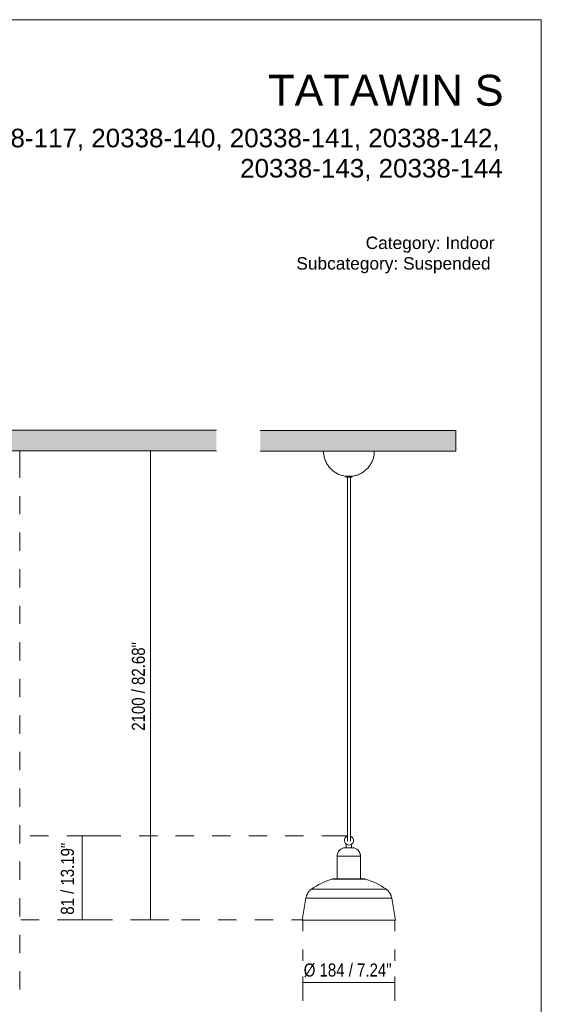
# Model space of a CAD drawing. Header units: millimetres. Extents: x 0 to 8.3, y 0 to 11.7.
# Tile 5 of 5: x 4.9 to 8.3, y 5.3 to 11.7. Entities that reach past the tile are written whole.
import ezdxf

# ---------------------------------------------------------------- set-up
doc = ezdxf.new("R2010")
doc.units = ezdxf.units.MM
for name, color, linetype, true_color in [('PDF_Geometría', 7, 'Continuous', 0xc0c0c0), ('PDF_Rellenos sólidos', 7, 'Continuous', 0xe8e8e8), ('PDF_Texto', 7, 'Continuous', 0x5b5b5b)]:
    doc.layers.add(name, color=color, linetype=linetype, true_color=true_color)
doc.styles.add('PDF Arial Narrow', font='ARIALN.TTF')
doc.styles.add('PDF Arial-BoldMT', font='arial.ttf')

msp = doc.modelspace()

# ---------------------------------------------------------------- hatches: boundary and pattern name
at = {"layer": 'PDF_Rellenos sólidos', "transparency": 33554559}
for points in [[(4.3164, 8.9063), (6.17, 8.9063), (6.17, 9.0392), (0.2383, 9.0392), (0.2383, 8.9063), (4.2237, 8.9063)], [(7.717, 8.9051), (7.717, 9.038), (6.4533, 9.038), (6.4533, 8.9051), (7.4946, 8.9051)]]:
    msp.add_hatch(color=256, dxfattribs=at).paths.add_polyline_path(points)

# ---------------------------------------------------------------- linework, layer by layer
at = {"layer": 'PDF_Geometría', "color": 7, "lineweight": 18}
msp.add_lwpolyline([(0.0016, 11.6917), (0.0016, 0), (8.2684, 0), (8.2684, 11.6917)], close=True, dxfattribs=at)
at = {"layer": 'PDF_Geometría', "color": 7, "lineweight": 9}
for points in [[(0.2383, 9.0392), (6.17, 9.0392), (0.2383, 9.0392)], [(6.4533, 8.9051), (7.717, 8.9051), (7.717, 9.038), (6.4533, 9.038)], [(4.8989, 8.9063), (6.17, 8.9063), (0.2383, 8.9063), (0.9849, 8.9063)]]:
    msp.add_lwpolyline(points, dxfattribs=at)
at = {"layer": 'PDF_Geometría', "color": 254, "lineweight": 9, "true_color": 0xd2d2d2}
for points in [[(4.8996, 8.9063), (4.8996, 8.7325)], [(4.9051, 8.9063), (4.9707, 8.9063)], [(4.8996, 8.6144), (4.8996, 8.4963)], [(4.8996, 8.3782), (4.8996, 8.2601)], [(4.8996, 8.142), (4.8996, 8.0239)], [(4.8996, 7.9058), (4.8996, 7.7877)], [(4.8996, 7.6696), (4.8996, 7.5515)], [(4.8996, 7.4334), (4.8996, 7.3153)], [(4.8996, 7.1972), (4.8996, 7.0791)], [(4.8996, 6.961), (4.8996, 6.8429)], [(4.8996, 6.7248), (4.8996, 6.6067)], [(4.8996, 6.4886), (4.8996, 6.3705)], [(4.9674, 6.4196), (5.0855, 6.4196)], [(5.2036, 6.4196), (5.3725, 6.4196)], [(5.3872, 6.4198), (5.5522, 6.4198)], [(5.6703, 6.4198), (5.7884, 6.4198)], [(5.9065, 6.4198), (6.0246, 6.4198)], [(6.1427, 6.4198), (6.2608, 6.4198)], [(6.3788, 6.4198), (6.4969, 6.4198)], [(6.615, 6.4198), (6.7331, 6.4198)], [(6.8512, 6.4198), (7.0162, 6.4198)], [(4.8996, 6.2524), (4.8996, 6.1343)], [(4.8996, 6.0162), (4.8996, 5.8981)], [(4.9073, 5.8758), (5.0254, 5.8758)], [(5.1435, 5.8758), (5.2616, 5.8758)], [(5.3797, 5.8758), (5.4978, 5.8758)], [(5.6159, 5.8758), (5.7536, 5.8758)], [(5.7484, 5.8757), (5.8271, 5.8757)], [(5.9452, 5.8757), (6.0633, 5.8757)], [(6.1814, 5.8757), (6.2995, 5.8757)], [(6.4176, 5.8757), (6.5357, 5.8757)], [(6.6538, 5.8757), (6.7325, 5.8757)], [(6.7272, 5.8746), (6.7272, 5.8024)], [(7.323, 5.8746), (7.323, 5.8024)], [(4.8996, 5.78), (4.8996, 5.6619)], [(6.7272, 5.6843), (6.7272, 5.6121)], [(7.323, 5.6843), (7.323, 5.6121)], [(4.8996, 5.5438), (4.8996, 5.4257)]]:
    msp.add_lwpolyline(points, dxfattribs=at)
at = {"layer": 'PDF_Geometría', "color": 251, "lineweight": 9, "true_color": 0x5b5b5b}
for points in [[(5.745, 8.9063), (5.7057, 8.9063)], [(5.8631, 8.9063), (5.745, 8.9063), (5.745, 5.8758), (5.8631, 5.8758)], [(5.3024, 6.4196), (5.263, 6.4196)], [(5.4205, 6.4196), (5.3024, 6.4196), (5.3024, 5.8758), (5.4205, 5.8758)], [(5.3024, 5.8758), (5.263, 5.8758)], [(5.745, 5.8758), (5.7057, 5.8758)], [(6.7272, 5.4719), (6.7272, 5.5113)], [(6.7272, 5.3538), (6.7272, 5.4719), (7.323, 5.4719), (7.323, 5.3538)], [(7.323, 5.4719), (7.323, 5.5113)]]:
    msp.add_lwpolyline(points, dxfattribs=at)
at = {"layer": 'PDF_Geometría', "color": 7, "lineweight": 20}
for points in [[(7.0118, 8.7417), (7.0053, 8.7424), (6.9988, 8.7433), (6.9924, 8.7445), (6.986, 8.746), (6.9797, 8.7477), (6.9734, 8.7497), (6.9672, 8.7519), (6.9611, 8.7544), (6.9552, 8.7571), (6.9493, 8.7601), (6.9436, 8.7632), (6.938, 8.7667), (6.9325, 8.7703), (6.9272, 8.7741), (6.922, 8.7782), (6.917, 8.7824), (6.9122, 8.7869), (6.9076, 8.7915), (6.9031, 8.7964), (6.8989, 8.8014), (6.8948, 8.8065), (6.891, 8.8118), (6.8874, 8.8173), (6.884, 8.8229), (6.8808, 8.8287), (6.8779, 8.8345), (6.8752, 8.8405), (6.8727, 8.8466), (6.8705, 8.8528), (6.8685, 8.859), (6.8668, 8.8654), (6.8653, 8.8718), (6.8641, 8.8782), (6.8632, 8.8847), (6.8625, 8.8912), (6.8621, 8.8978), (6.8619, 8.9043), (6.8619, 8.9051), (6.8638, 8.9051), (6.8692, 8.9051), (6.8782, 8.9051), (6.8904, 8.9051), (6.9057, 8.9051), (6.9237, 8.9051), (6.9439, 8.9051), (6.966, 8.9051), (6.9894, 8.9051), (7.0137, 8.9051), (7.0382, 8.9051), (7.0624, 8.9051), (7.0859, 8.9051), (7.108, 8.9051), (7.1282, 8.9051), (7.1462, 8.9051), (7.1615, 8.9051), (7.1737, 8.9051), (7.1827, 8.9051), (7.1881, 8.9051), (7.19, 8.9051), (7.1898, 8.8985), (7.1894, 8.892), (7.1888, 8.8855), (7.1879, 8.879), (7.1867, 8.8725), (7.1853, 8.8661), (7.1836, 8.8598), (7.1816, 8.8535), (7.1795, 8.8473), (7.177, 8.8412), (7.1743, 8.8352), (7.1714, 8.8293), (7.1683, 8.8236), (7.1649, 8.818), (7.1613, 8.8125), (7.1575, 8.8071), (7.1535, 8.802), (7.1493, 8.7969), (7.1448, 8.7921), (7.1402, 8.7874), (7.1354, 8.783), (7.1305, 8.7787), (7.1253, 8.7746), (7.12, 8.7707), (7.1146, 8.7671), (7.109, 8.7636), (7.1033, 8.7604), (7.0974, 8.7575), (7.0914, 8.7547), (7.0854, 8.7522), (7.0792, 8.75), (7.073, 8.748), (7.0667, 8.7462), (7.0603, 8.7447), (7.0538, 8.7435), (7.0473, 8.7425), (7.0408, 8.7417), (7.04, 8.7417)], [(7.0063, 8.742), (7.0063, 8.7354), (7.0089, 8.7354), (7.0161, 8.7354), (7.0169, 8.7354)], [(7.0089, 8.742), (7.0063, 8.742), (7.0089, 8.742), (7.0161, 8.742), (7.0259, 8.742), (7.0358, 8.742), (7.043, 8.742), (7.0456, 8.742)], [(7.0349, 8.7354), (7.0358, 8.7354), (7.043, 8.7354), (7.0456, 8.7354), (7.043, 8.7354), (7.0358, 8.7354), (7.0259, 8.7354), (7.0161, 8.7354), (7.0089, 8.7354), (7.0063, 8.7354)], [(7.0162, 8.7354), (7.0145, 8.7354), (7.0173, 8.7354)], [(7.0169, 6.3854), (7.0169, 6.3858), (7.0169, 6.3862), (7.0169, 6.3867), (7.0169, 6.3872), (7.0169, 6.3878), (7.0169, 6.3884), (7.0169, 6.389), (7.0169, 6.3897), (7.0169, 6.3905), (7.0169, 6.3913), (7.0169, 6.3921), (7.0169, 6.393), (7.0169, 6.3939), (7.0169, 6.3949), (7.0169, 6.3959), (7.0169, 6.3969), (7.0169, 6.3981), (7.0169, 6.3992), (7.0169, 6.4005), (7.0169, 6.4017), (7.0169, 6.4181), (7.0169, 6.4499), (7.0169, 6.507), (7.0169, 6.5568), (7.0169, 6.7037), (7.0169, 6.9392), (7.0169, 7.1413), (7.0169, 7.6497), (7.0169, 7.7226), (7.0169, 7.7801), (7.0169, 7.8283), (7.0169, 7.8709), (7.0169, 7.9112), (7.0169, 7.9514), (7.0169, 7.9928), (7.0169, 8.0363), (7.0169, 8.0825), (7.0169, 8.1321), (7.0169, 8.1855), (7.0169, 8.2432), (7.0169, 8.3054), (7.0169, 8.3724), (7.0169, 8.4445), (7.0169, 8.5218), (7.0169, 8.6045), (7.0169, 8.6926), (7.0169, 8.7444)], [(7.0178, 8.7354), (7.0259, 8.7354), (7.0341, 8.7354), (7.0374, 8.7354), (7.0356, 8.7354)], [(7.0259, 8.742), (7.0282, 8.742)], [(7.035, 6.3854), (7.035, 6.3858), (7.035, 6.3862), (7.035, 6.3867), (7.035, 6.3872), (7.035, 6.3878), (7.035, 6.3884), (7.035, 6.389), (7.035, 6.3897), (7.035, 6.3905), (7.035, 6.3913), (7.035, 6.3921), (7.035, 6.393), (7.035, 6.3939), (7.035, 6.3949), (7.035, 6.3959), (7.035, 6.3969), (7.035, 6.3981), (7.035, 6.3992), (7.035, 6.4005), (7.035, 6.4017), (7.035, 6.4181), (7.035, 6.4499), (7.035, 6.507), (7.035, 6.5568), (7.035, 6.7037), (7.035, 6.9392), (7.035, 7.1413), (7.035, 7.6497), (7.035, 7.7226), (7.035, 7.7801), (7.035, 7.8283), (7.035, 7.8709), (7.035, 7.9112), (7.035, 7.9514), (7.035, 7.9928), (7.035, 8.0363), (7.035, 8.0825), (7.035, 8.1321), (7.035, 8.1855), (7.035, 8.2432), (7.035, 8.3054), (7.035, 8.3724), (7.035, 8.4445), (7.035, 8.5218), (7.035, 8.6045), (7.035, 8.6926), (7.035, 8.7448)], [(7.039, 8.742), (7.04, 8.742)], [(7.0456, 8.7354), (7.0456, 8.742), (7.043, 8.742)], [(7.0031, 6.3425), (7.0033, 6.3425), (7.0034, 6.3425), (7.0036, 6.3425), (7.0039, 6.3425), (7.0041, 6.3425), (7.0044, 6.3425), (7.0047, 6.3425), (7.0051, 6.3425)], [(7.0053, 6.3425), (7.0049, 6.3425), (7.0046, 6.3425), (7.0043, 6.3425), (7.004, 6.3425), (7.0037, 6.3425), (7.0035, 6.3425), (7.0034, 6.3425), (7.0032, 6.3425), (7.0031, 6.3425)], [(7.0449, 6.3425), (7.0453, 6.3425), (7.0457, 6.3425), (7.046, 6.3425), (7.0463, 6.3425), (7.0465, 6.3425), (7.0467, 6.3425), (7.0469, 6.3425), (7.047, 6.3425), (7.0471, 6.3425)], [(7.0471, 6.3425), (7.047, 6.3425), (7.0468, 6.3425), (7.0466, 6.3425), (7.0464, 6.3425), (7.0461, 6.3425), (7.0458, 6.3425), (7.0455, 6.3425), (7.0451, 6.3425)], [(7.2777, 5.8746), (7.2948, 5.8746), (7.3087, 5.8746), (7.3188, 5.8746), (7.3249, 5.8746), (7.3269, 5.8746), (7.3249, 5.8746), (7.3188, 5.8746), (7.3087, 5.8746), (7.2948, 5.8746), (7.2773, 5.8746), (7.2563, 5.8746), (7.2322, 5.8746), (7.2054, 5.8746), (7.176, 5.8746), (7.1447, 5.8746), (7.1117, 5.8746), (7.0775, 5.8746), (7.0427, 5.8746), (7.0076, 5.8746), (6.9727, 5.8746), (6.9386, 5.8746), (6.9056, 5.8746), (6.8742, 5.8746), (6.8449, 5.8746), (6.818, 5.8746), (6.7939, 5.8746), (6.773, 5.8746), (6.7554, 5.8746), (6.7415, 5.8746), (6.7314, 5.8746), (6.7253, 5.8746), (6.7233, 5.8746), (6.7481, 6.0155), (6.7486, 6.019), (6.7493, 6.0224), (6.7502, 6.0258), (6.7511, 6.0292), (6.7522, 6.0326), (6.7535, 6.0358), (6.7548, 6.0391), (6.7563, 6.0422), (6.758, 6.0454), (6.7597, 6.0484), (6.7616, 6.0514), (6.7635, 6.0543), (6.7656, 6.0571), (6.7678, 6.0598), (6.7702, 6.0625), (6.7726, 6.065), (6.7751, 6.0675), (6.7777, 6.0698), (6.7804, 6.072), (6.7832, 6.0742), (6.7844, 6.075), (6.7994, 6.0852), (6.8148, 6.0948), (6.8306, 6.1037), (6.8467, 6.1121), (6.8631, 6.1197), (6.8798, 6.1267), (6.8968, 6.1331), (6.9141, 6.1387), (6.9154, 6.1391), (6.9164, 6.1394), (6.9174, 6.1397), (6.9184, 6.1399), (6.9194, 6.14), (6.9204, 6.1401), (6.9215, 6.1402), (6.9225, 6.1403), (6.923, 6.1403), (6.9231, 6.1403), (6.9234, 6.1403), (6.9238, 6.1403), (6.9243, 6.1403), (6.9251, 6.1403), (6.926, 6.1403), (6.927, 6.1403), (6.9282, 6.1403), (6.9296, 6.1403), (6.9311, 6.1403), (6.9328, 6.1403), (6.9346, 6.1403), (6.9365, 6.1403), (6.9386, 6.1403), (6.9409, 6.1403), (6.9432, 6.1403), (6.9457, 6.1403), (6.9484, 6.1403)], [(7.1141, 6.1403), (7.1157, 6.1403), (7.1175, 6.1403), (7.1192, 6.1403), (7.1207, 6.1403), (7.122, 6.1403), (7.1232, 6.1403), (7.1243, 6.1403), (7.1252, 6.1403), (7.1259, 6.1403), (7.1265, 6.1403), (7.1269, 6.1403), (7.1271, 6.1403), (7.1272, 6.1403), (7.1271, 6.1403), (7.1269, 6.1403), (7.1265, 6.1403), (7.1259, 6.1403), (7.1252, 6.1403), (7.1243, 6.1403), (7.1232, 6.1403), (7.122, 6.1403), (7.1207, 6.1403), (7.1192, 6.1403), (7.1175, 6.1403), (7.1157, 6.1403), (7.1137, 6.1403), (7.1116, 6.1403), (7.1094, 6.1403), (7.107, 6.1403), (7.1045, 6.1403), (7.1019, 6.1403), (7.0991, 6.1403), (7.0962, 6.1403), (7.0933, 6.1403), (7.0902, 6.1403), (7.087, 6.1403), (7.0837, 6.1403), (7.0803, 6.1403), (7.0768, 6.1403), (7.0732, 6.1403), (7.0696, 6.1403), (7.0659, 6.1403), (7.0621, 6.1403), (7.0583, 6.1403), (7.0544, 6.1403), (7.0505, 6.1403), (7.0465, 6.1403), (7.0425, 6.1403), (7.0384, 6.1403), (7.0344, 6.1403), (7.0303, 6.1403), (7.0262, 6.1403), (7.0221, 6.1403), (7.0181, 6.1403), (7.014, 6.1403), (7.0099, 6.1403), (7.0059, 6.1403), (7.0019, 6.1403), (6.998, 6.1403), (6.9941, 6.1403), (6.9902, 6.1403), (6.9864, 6.1403), (6.9826, 6.1403), (6.979, 6.1403), (6.9754, 6.1403), (6.9718, 6.1403), (6.9684, 6.1403), (6.965, 6.1403), (6.9618, 6.1403), (6.9586, 6.1403), (6.9556, 6.1403), (6.9527, 6.1403), (6.9498, 6.1403), (6.9471, 6.1403), (6.9446, 6.1403), (6.9421, 6.1403), (6.9398, 6.1403), (6.9376, 6.1403), (6.9356, 6.1403), (6.9337, 6.1403), (6.932, 6.1403), (6.9304, 6.1403), (6.9289, 6.1403), (6.9276, 6.1403), (6.9265, 6.1403), (6.9255, 6.1403), (6.9247, 6.1403), (6.9241, 6.1403), (6.9236, 6.1403), (6.9232, 6.1403), (6.9231, 6.1403), (6.923, 6.1403), (6.9225, 6.1403), (6.9215, 6.1402), (6.9204, 6.1401), (6.9194, 6.14), (6.9184, 6.1399), (6.9174, 6.1397), (6.9164, 6.1394), (6.9154, 6.1391), (6.9141, 6.1387), (6.8968, 6.1331), (6.8798, 6.1267), (6.8631, 6.1197), (6.8467, 6.1121), (6.8306, 6.1037), (6.8148, 6.0948), (6.7994, 6.0852), (6.7844, 6.075), (6.7865, 6.075), (6.7926, 6.075), (6.8027, 6.075), (6.8167, 6.075), (6.8341, 6.075), (6.8549, 6.075), (6.8786, 6.075), (6.9048, 6.075), (6.933, 6.075), (6.9628, 6.075), (6.9937, 6.075), (7.0251, 6.075), (7.0565, 6.075), (7.0874, 6.075), (7.1172, 6.075), (7.1455, 6.075), (7.1717, 6.075), (7.1953, 6.075), (7.2161, 6.075), (7.2336, 6.075), (7.2475, 6.075), (7.2576, 6.075), (7.2638, 6.075), (7.2658, 6.075), (7.2647, 6.0758), (7.2497, 6.086), (7.2343, 6.0955), (7.2185, 6.1044), (7.2023, 6.1127), (7.1859, 6.1203), (7.1691, 6.1272), (7.1521, 6.1335), (7.1348, 6.1391)], [(7.1332, 6.1391), (7.1348, 6.1391), (7.1332, 6.1391), (7.1348, 6.1391), (7.1332, 6.1391), (7.1282, 6.1391), (7.1201, 6.1391), (7.1092, 6.1391), (7.0957, 6.1391), (7.08, 6.1391), (7.0627, 6.1391), (7.0442, 6.1391), (7.0251, 6.1391), (7.0061, 6.1391), (6.9876, 6.1391), (6.9703, 6.1391), (6.9546, 6.1391), (6.9411, 6.1391), (6.9301, 6.1391), (6.922, 6.1391), (6.9171, 6.1391), (6.9154, 6.1391), (6.9171, 6.1391)], [(6.9171, 6.1391), (6.9154, 6.1391), (6.9171, 6.1391)], [(6.9498, 6.1403), (6.9471, 6.1403), (6.9446, 6.1403), (6.9421, 6.1403), (6.9398, 6.1403), (6.9376, 6.1403), (6.9356, 6.1403), (6.9337, 6.1403), (6.932, 6.1403), (6.9304, 6.1403), (6.9289, 6.1403), (6.9276, 6.1403), (6.9265, 6.1403), (6.9255, 6.1403), (6.9247, 6.1403), (6.9241, 6.1403), (6.9236, 6.1403), (6.9232, 6.1403), (6.9231, 6.1403), (6.923, 6.1403), (6.9231, 6.1403), (6.9234, 6.1403), (6.9238, 6.1403), (6.9243, 6.1403), (6.9251, 6.1403), (6.926, 6.1403), (6.927, 6.1403), (6.9282, 6.1403), (6.9296, 6.1403), (6.9311, 6.1403), (6.9328, 6.1403), (6.9346, 6.1403), (6.9365, 6.1403), (6.9386, 6.1403), (6.9409, 6.1403), (6.9432, 6.1403), (6.9457, 6.1403), (6.9484, 6.1403), (6.9511, 6.1403)], [(7.0173, 6.1403), (7.0173, 6.1403)], [(7.0499, 6.1403), (7.0567, 6.1403)], [(7.0933, 6.1403), (7.0934, 6.1403)], [(7.1045, 6.1403), (7.1041, 6.1403)], [(7.1343, 6.1393), (7.1333, 6.1395), (7.1323, 6.1398), (7.1313, 6.1399), (7.1303, 6.1401), (7.1293, 6.1402), (7.1282, 6.1403), (7.1272, 6.1403), (7.1272, 6.1403), (7.127, 6.1403), (7.1267, 6.1403), (7.1262, 6.1403), (7.1255, 6.1403), (7.1247, 6.1403), (7.1237, 6.1403), (7.1226, 6.1403), (7.1213, 6.1403), (7.1199, 6.1403), (7.1183, 6.1403), (7.1165, 6.1403), (7.1146, 6.1403), (7.1165, 6.1403), (7.1183, 6.1403), (7.1199, 6.1403), (7.1213, 6.1403), (7.1226, 6.1403), (7.1237, 6.1403), (7.1247, 6.1403), (7.1255, 6.1403), (7.1262, 6.1403), (7.1267, 6.1403), (7.127, 6.1403), (7.1272, 6.1403), (7.1272, 6.1403), (7.1282, 6.1403), (7.1293, 6.1402), (7.1303, 6.1401), (7.1313, 6.1399), (7.1323, 6.1398), (7.1333, 6.1395), (7.1343, 6.1393), (7.1348, 6.1391), (7.1521, 6.1335), (7.1691, 6.1272), (7.1859, 6.1203), (7.2023, 6.1127), (7.2185, 6.1044), (7.2343, 6.0955), (7.2497, 6.086), (7.2647, 6.0758), (7.2658, 6.075), (7.2687, 6.0729), (7.2714, 6.0707), (7.2741, 6.0684), (7.2766, 6.066), (7.2791, 6.0635), (7.2814, 6.0609), (7.2837, 6.0582), (7.2858, 6.0555), (7.2879, 6.0526), (7.2898, 6.0497), (7.2916, 6.0466), (7.2933, 6.0436), (7.2948, 6.0404), (7.2962, 6.0372), (7.2975, 6.0339), (7.2987, 6.0306), (7.2997, 6.0273), (7.3006, 6.0239), (7.3014, 6.0204), (7.302, 6.017), (7.3022, 6.0155), (7.3269, 5.8746), (7.3022, 6.0155)], [(6.7844, 6.075), (6.7832, 6.0742), (6.7804, 6.072), (6.7777, 6.0698), (6.7751, 6.0675), (6.7726, 6.065), (6.7702, 6.0625), (6.7678, 6.0598), (6.7656, 6.0571), (6.7635, 6.0543), (6.7616, 6.0514), (6.7597, 6.0484), (6.758, 6.0454), (6.7563, 6.0422), (6.7548, 6.0391), (6.7535, 6.0358), (6.7522, 6.0326), (6.7511, 6.0292), (6.7502, 6.0258), (6.7493, 6.0224), (6.7486, 6.019), (6.7481, 6.0155), (6.7499, 6.0155), (6.7555, 6.0155), (6.7648, 6.0155), (6.7775, 6.0155), (6.7936, 6.0155), (6.8129, 6.0155), (6.835, 6.0155), (6.8597, 6.0155), (6.8866, 6.0155), (6.9154, 6.0155), (6.9457, 6.0155), (6.977, 6.0155), (7.009, 6.0155), (7.0412, 6.0155), (7.0732, 6.0155), (7.1046, 6.0155), (7.1349, 6.0155), (7.1637, 6.0155), (7.1906, 6.0155), (7.2153, 6.0155), (7.2374, 6.0155), (7.2566, 6.0155), (7.2727, 6.0155), (7.2855, 6.0155), (7.2947, 6.0155), (7.3003, 6.0155), (7.3022, 6.0155), (7.302, 6.017), (7.3014, 6.0204), (7.3006, 6.0239), (7.2997, 6.0273), (7.2987, 6.0306), (7.2975, 6.0339), (7.2962, 6.0372), (7.2948, 6.0404), (7.2933, 6.0436), (7.2916, 6.0466), (7.2898, 6.0497), (7.2879, 6.0526), (7.2858, 6.0555), (7.2837, 6.0582), (7.2814, 6.0609), (7.2791, 6.0635), (7.2766, 6.066), (7.2741, 6.0684), (7.2714, 6.0707), (7.2687, 6.0729), (7.2658, 6.075)], [(7.2773, 5.8746), (7.2563, 5.8746), (7.2322, 5.8746), (7.2054, 5.8746), (7.176, 5.8746), (7.1447, 5.8746), (7.1117, 5.8746), (7.0775, 5.8746), (7.0427, 5.8746), (7.0076, 5.8746), (6.9727, 5.8746), (6.9386, 5.8746), (6.9056, 5.8746), (6.8742, 5.8746), (6.8449, 5.8746), (6.818, 5.8746), (6.7939, 5.8746), (6.773, 5.8746), (6.7554, 5.8746), (6.7415, 5.8746), (6.7314, 5.8746), (6.7253, 5.8746), (6.7233, 5.8746), (6.7253, 5.8746), (6.7314, 5.8746), (6.7415, 5.8746), (6.7554, 5.8746), (6.773, 5.8746), (6.7939, 5.8746), (6.818, 5.8746), (6.8449, 5.8746), (6.8742, 5.8746), (6.9056, 5.8746), (6.9386, 5.8746), (6.9727, 5.8746), (7.0076, 5.8746), (7.0427, 5.8746), (7.0775, 5.8746), (7.1117, 5.8746), (7.1447, 5.8746), (7.176, 5.8746), (7.2054, 5.8746), (7.2322, 5.8746), (7.2563, 5.8746), (7.2773, 5.8746), (7.2563, 5.8746), (7.2322, 5.8746), (7.2054, 5.8746), (7.176, 5.8746), (7.1447, 5.8746), (7.1117, 5.8746), (7.0775, 5.8746), (7.0427, 5.8746), (7.0076, 5.8746), (6.9727, 5.8746), (6.9386, 5.8746), (6.9056, 5.8746), (6.8742, 5.8746), (6.8449, 5.8746), (6.818, 5.8746), (6.7939, 5.8746), (6.773, 5.8746), (6.7554, 5.8746), (6.7415, 5.8746), (6.7314, 5.8746), (6.7253, 5.8746), (6.7233, 5.8746), (6.7481, 6.0155)]]:
    msp.add_lwpolyline(points, dxfattribs=at)
for points in [[(7.0171, 6.4169), (7.0112, 6.4144), (7.0051, 6.4097), (7.0004, 6.4036), (6.9974, 6.3965), (6.9964, 6.3888, 1.96886), (7.0349, 6.4168)], [(7.0598, 6.341, -0.362157), (7.0998, 6.2868), (7.0998, 6.1403), (7.0998, 6.2868), (7.0982, 6.2868), (7.0934, 6.2868), (7.0856, 6.2868), (7.0751, 6.2868), (7.0625, 6.2868), (7.0482, 6.2868), (7.0329, 6.2868), (7.0173, 6.2868), (7.002, 6.2868), (6.9878, 6.2868), (6.9751, 6.2868), (6.9647, 6.2868), (6.9569, 6.2868), (6.9521, 6.2868), (6.9504, 6.2868), (6.9504, 6.1403), (6.9504, 6.2868, -0.431622), (7.003, 6.3425), (7.0014, 6.3425), (6.9993, 6.3424), (6.9972, 6.3422), (6.9951, 6.3419), (6.9931, 6.3416)], [(7.0998, 6.2868, 0.431628), (7.0473, 6.3425), (7.0494, 6.3425), (7.0515, 6.3424), (7.0536, 6.3421), (7.0556, 6.3418), (7.0577, 6.3415)]]:
    msp.add_lwpolyline(points, format="xyb", dxfattribs=at)
for points in [[(7.0087, 6.3425), (7.0087, 6.3652)], [(7.0415, 6.3639), (7.0415, 6.3425)], [(7.003, 6.3425), (7.003, 6.3425), (7.0031, 6.3425), (7.0031, 6.3425), (7.0033, 6.3425), (7.0034, 6.3425), (7.0036, 6.3425), (7.0039, 6.3425), (7.0041, 6.3425), (7.0044, 6.3425), (7.0047, 6.3425), (7.0051, 6.3425), (7.0055, 6.3425), (7.0059, 6.3425), (7.0064, 6.3425), (7.0069, 6.3425), (7.0074, 6.3425), (7.0079, 6.3425), (7.0085, 6.3425), (7.0091, 6.3425), (7.0097, 6.3425), (7.0104, 6.3425), (7.011, 6.3425), (7.0117, 6.3425), (7.0124, 6.3425), (7.0132, 6.3425), (7.0139, 6.3425), (7.0147, 6.3425), (7.0155, 6.3425), (7.0163, 6.3425), (7.0171, 6.3425), (7.0179, 6.3425), (7.0188, 6.3425), (7.0196, 6.3425), (7.0205, 6.3425), (7.0214, 6.3425), (7.0222, 6.3425), (7.0231, 6.3425), (7.024, 6.3425), (7.0249, 6.3425), (7.0258, 6.3425), (7.0267, 6.3425), (7.0275, 6.3425), (7.0284, 6.3425), (7.0293, 6.3425), (7.0302, 6.3425), (7.031, 6.3425), (7.0319, 6.3425), (7.0327, 6.3425), (7.0335, 6.3425), (7.0343, 6.3425), (7.0351, 6.3425), (7.0359, 6.3425), (7.0367, 6.3425), (7.0374, 6.3425), (7.0381, 6.3425), (7.0389, 6.3425), (7.0395, 6.3425), (7.0402, 6.3425), (7.0408, 6.3425), (7.0414, 6.3425), (7.042, 6.3425), (7.0426, 6.3425), (7.0431, 6.3425), (7.0436, 6.3425), (7.0441, 6.3425), (7.0445, 6.3425), (7.0449, 6.3425), (7.0453, 6.3425), (7.0457, 6.3425), (7.046, 6.3425), (7.0463, 6.3425), (7.0465, 6.3425), (7.0467, 6.3425), (7.0469, 6.3425), (7.047, 6.3425), (7.0471, 6.3425), (7.0472, 6.3425), (7.0473, 6.3425), (7.0473, 6.3425), (7.0472, 6.3425), (7.0472, 6.3425), (7.0471, 6.3425), (7.047, 6.3425), (7.0468, 6.3425), (7.0466, 6.3425), (7.0464, 6.3425), (7.0461, 6.3425), (7.0458, 6.3425), (7.0455, 6.3425), (7.0451, 6.3425), (7.0448, 6.3425), (7.0443, 6.3425), (7.0439, 6.3425), (7.0434, 6.3425), (7.0429, 6.3425), (7.0423, 6.3425), (7.0418, 6.3425), (7.0412, 6.3425), (7.0405, 6.3425), (7.0399, 6.3425), (7.0392, 6.3425), (7.0385, 6.3425), (7.0378, 6.3425), (7.0371, 6.3425), (7.0363, 6.3425), (7.0356, 6.3425), (7.0348, 6.3425), (7.034, 6.3425), (7.0331, 6.3425), (7.0323, 6.3425), (7.0315, 6.3425), (7.0306, 6.3425), (7.0298, 6.3425), (7.0289, 6.3425), (7.028, 6.3425), (7.0271, 6.3425), (7.0262, 6.3425), (7.0254, 6.3425), (7.0245, 6.3425), (7.0236, 6.3425), (7.0227, 6.3425), (7.0218, 6.3425), (7.021, 6.3425), (7.0201, 6.3425), (7.0192, 6.3425), (7.0184, 6.3425), (7.0176, 6.3425), (7.0167, 6.3425), (7.0159, 6.3425), (7.0151, 6.3425), (7.0143, 6.3425), (7.0136, 6.3425), (7.0128, 6.3425), (7.0121, 6.3425), (7.0114, 6.3425), (7.0107, 6.3425), (7.01, 6.3425), (7.0094, 6.3425), (7.0088, 6.3425), (7.0082, 6.3425), (7.0077, 6.3425), (7.0071, 6.3425), (7.0066, 6.3425), (7.0062, 6.3425), (7.0057, 6.3425), (7.0053, 6.3425), (7.0049, 6.3425), (7.0046, 6.3425), (7.0043, 6.3425), (7.004, 6.3425), (7.0037, 6.3425), (7.0035, 6.3425), (7.0034, 6.3425), (7.0032, 6.3425), (7.0031, 6.3425), (7.003, 6.3425), (7.003, 6.3425)], [(6.74, 5.8746), (6.7419, 5.8746), (6.7476, 5.8746), (6.7572, 5.8746), (6.7703, 5.8746), (6.7869, 5.8746), (6.8067, 5.8746), (6.8294, 5.8746), (6.8548, 5.8746), (6.8825, 5.8746), (6.9122, 5.8746), (6.9433, 5.8746), (6.9756, 5.8746), (7.0085, 5.8746), (7.0417, 5.8746), (7.0746, 5.8746), (7.1069, 5.8746), (7.1381, 5.8746), (7.1677, 5.8746), (7.1954, 5.8746), (7.2208, 5.8746), (7.2436, 5.8746), (7.2634, 5.8746), (7.28, 5.8746), (7.2931, 5.8746), (7.3026, 5.8746), (7.3084, 5.8746), (7.3103, 5.8746), (7.3084, 5.8746), (7.3026, 5.8746), (7.2931, 5.8746), (7.28, 5.8746), (7.2634, 5.8746), (7.2436, 5.8746), (7.2208, 5.8746), (7.1954, 5.8746), (7.1677, 5.8746), (7.1381, 5.8746), (7.1069, 5.8746), (7.0746, 5.8746), (7.0417, 5.8746), (7.0085, 5.8746), (6.9756, 5.8746), (6.9433, 5.8746), (6.9122, 5.8746), (6.8825, 5.8746), (6.8548, 5.8746), (6.8294, 5.8746), (6.8067, 5.8746), (6.7869, 5.8746), (6.7703, 5.8746), (6.7572, 5.8746), (6.7476, 5.8746), (6.7419, 5.8746)], [(6.74, 5.8746), (6.7419, 5.8746), (6.7476, 5.8746), (6.7572, 5.8746), (6.7703, 5.8746), (6.7869, 5.8746), (6.8067, 5.8746), (6.8294, 5.8746), (6.8548, 5.8746), (6.8825, 5.8746), (6.9122, 5.8746), (6.9433, 5.8746), (6.9756, 5.8746), (7.0085, 5.8746), (7.0417, 5.8746), (7.0746, 5.8746), (7.1069, 5.8746), (7.1381, 5.8746), (7.1677, 5.8746), (7.1954, 5.8746), (7.2208, 5.8746), (7.2436, 5.8746), (7.2634, 5.8746), (7.28, 5.8746), (7.2931, 5.8746), (7.3026, 5.8746), (7.3084, 5.8746), (7.3103, 5.8746), (7.3084, 5.8746), (7.3026, 5.8746), (7.2931, 5.8746), (7.28, 5.8746), (7.2634, 5.8746), (7.2436, 5.8746), (7.2208, 5.8746), (7.1954, 5.8746), (7.1677, 5.8746), (7.1381, 5.8746), (7.1069, 5.8746), (7.0746, 5.8746), (7.0417, 5.8746), (7.0085, 5.8746), (6.9756, 5.8746), (6.9433, 5.8746), (6.9122, 5.8746), (6.8825, 5.8746), (6.8548, 5.8746), (6.8294, 5.8746), (6.8067, 5.8746), (6.7869, 5.8746), (6.7703, 5.8746), (6.7572, 5.8746), (6.7476, 5.8746), (6.7419, 5.8746)], [(7.2777, 5.8746), (7.2948, 5.8746), (7.3087, 5.8746), (7.3188, 5.8746), (7.3249, 5.8746), (7.3269, 5.8746), (7.3249, 5.8746), (7.3188, 5.8746), (7.3087, 5.8746), (7.2948, 5.8746)]]:
    msp.add_lwpolyline(points, close=True, dxfattribs=at)
msp.add_arc((7.003, 6.2899), 0.0527, 103.17124, 183.38421, dxfattribs=at)

# ---------------------------------------------------------------- texts
at = {"layer": 'PDF_Texto', "color": 7, "attachment_point": 4, "style": 'PDF Arial-BoldMT'}
for s, insert, char_height in [('TATAWIN S', (6.5039, 11.2341), 0.19998), ('Ref.  #20338-116, 20338-117, 20338-140, 20338-141, 20338-142,', (3.0787, 10.9161), 0.119987), ('20338-143, 20338-144', (6.3232, 10.7208), 0.119987), ('Category: Indoor', (7.134, 10.2381), 0.079991), ('Subcategory: Suspended', (6.6862, 10.1053), 0.079991)]:
    msp.add_mtext(s, dxfattribs=dict(at, insert=insert, char_height=char_height))
at = {"layer": 'PDF_Texto', "char_height": 0.084498, "attachment_point": 4, "rotation": 90, "style": 'PDF Arial Narrow'}
for s, insert in [('2100 / 82.68"', (5.6663, 7.0978)), ('81 / 13.19"', (5.208, 5.9093))]:
    msp.add_mtext(s, dxfattribs=dict(at, insert=insert))
at = {"layer": 'PDF_Texto', "insert": (6.7339, 5.5507), "char_height": 0.084498, "attachment_point": 4, "style": 'PDF Arial Narrow'}
msp.add_mtext('Ø 184 / 7.24"', dxfattribs=at)

doc.saveas('drawing.dxf')
